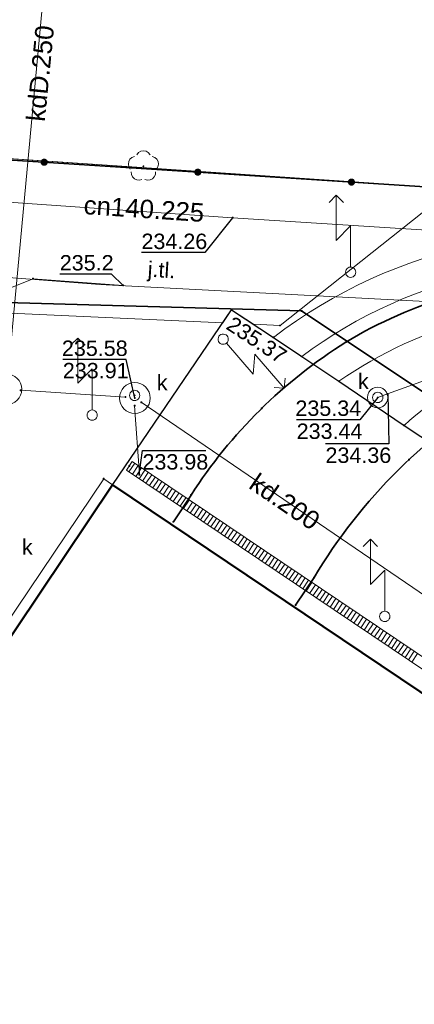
# Model space of a CAD drawing. Header units: metres. Extents: x 6603648 to 6604252, y 5739748 to 5740166.
# Tile 55 of 98: x 6603757 to 6603776, y 5740088 to 5740136. Entities that reach past the tile are written whole.
import ezdxf
from ezdxf.enums import TextEntityAlignment as Align

# ---------------------------------------------------------------- set-up
doc = ezdxf.new("R2010")
doc.units = ezdxf.units.M
doc.layers.get('0').update_dxf_attribs({"color": 252, "linetype": 'CONTINUOUS'})
for name, color, linetype, lineweight in [('GESBZO', 252, 'CONTINUOUS', 50), ('GESDZI', 252, 'CONTINUOUS', 18), ('GESUZY', 252, 'CONTINUOUS', 18), ('GSLKOG', 252, 'CONTINUOUS', 35), ('GSLKRW', 252, 'CONTINUOUS', 25), ('GSLTTR', 252, 'CONTINUOUS', 35), ('GSPPRB', 252, 'CONTINUOUS', 18), ('GSPRDL', 252, 'CONTINUOUS', 18), ('GSPWPS', 252, 'CONTINUOUS', 13), ('GSPWPS_O', 252, 'CONTINUOUS', 13), ('GSSKOA', 252, 'CONTINUOUS', 18), ('GSSKOA_O', 252, 'CONTINUOUS', 18), ('GSSKOD', 252, 'CONTINUOUS', 18), ('GULCNP', 252, 'CONTINUOUS', 18), ('GULCNP_O', 252, 'CONTINUOUS', 18), ('GULENN', 252, 'CONTINUOUS', 18), ('GULEOR', 252, 'CONTINUOUS', 35), ('GULKDK', 252, 'CONTINUOUS', 18), ('GULKDP', 252, 'CONTINUOUS', 18), ('GULKDP_O', 252, 'CONTINUOUS', 18), ('GULWOP', 252, 'CONTINUOUS', 18), ('GUPISL', 252, 'CONTINUOUS', 18), ('GUPKSD', 252, 'CONTINUOUS', 18), ('GUPKWZ', 252, 'CONTINUOUS', 18), ('GUPKWZ_O', 252, 'CONTINUOUS', 18), ('GUSIKP', 252, 'CONTINUOUS', 18)]:
    doc.layers.add(name, color=color, linetype=linetype, lineweight=lineweight)
for name, color, linetype in [('GUPCSH', 252, 'CONTINUOUS'), ('GUPCSH_O', 252, 'CONTINUOUS'), ('GUPESH', 252, 'CONTINUOUS'), ('GUPESH_O', 252, 'CONTINUOUS'), ('GUPKSH', 252, 'CONTINUOUS'), ('GUPKSH_O', 252, 'CONTINUOUS')]:
    doc.layers.add(name, color=color, linetype=linetype)
doc.styles.add('Arial', font='arial.ttf')

# ---------------------------------------------------------------- blocks, each defined once
blk = doc.blocks.new('GSPPRB0')
blk.add_lwpolyline([(-0.007955, 0.0225), (0.007955, 0.0225), (0.0225, 0.007955), (0.0225, -0.007955), (0.007955, -0.0225), (-0.007955, -0.0225), (-0.0225, -0.007955), (-0.0225, 0.007955)], close=True)
blk = doc.blocks.new('GUPESH1')
blk.add_hatch(color=256).paths.add_polyline_path([(0, 0.045), (-0.011647, 0.043467), (-0.0225, 0.038971), (-0.03182, 0.03182), (-0.038971, 0.0225), (-0.043467, 0.011647), (-0.045, 0), (-0.043467, -0.011647), (-0.038971, -0.0225), (-0.03182, -0.03182), (-0.0225, -0.038971), (-0.011647, -0.043467), (0, -0.045), (0.011647, -0.043467), (0.0225, -0.038971), (0.03182, -0.03182), (0.038971, -0.0225), (0.043467, -0.011647), (0.045, 0), (0.043467, 0.011647), (0.038971, 0.0225), (0.03182, 0.03182), (0.0225, 0.038971), (0.011647, 0.043467)])
blk = doc.blocks.new('GSPRDL1')
blk.add_hatch(color=256).paths.add_polyline_path([(-0.045, 0), (-0.042798, -0.013906), (-0.036406, -0.02645), (-0.02645, -0.036406), (-0.013906, -0.042798), (0, -0.045), (0.013906, -0.042798), (0.02645, -0.036406), (0.036406, -0.02645), (0.042798, -0.013906), (0.045, 0), (0.042798, 0.013906), (0.036406, 0.02645), (0.02645, 0.036406), (0.013906, 0.042798), (0, 0.045), (-0.013906, 0.042798), (-0.02645, 0.036406), (-0.036406, 0.02645), (-0.042798, 0.013906)])
for points in [[(-0.646351, 0.068773), (-0.677512, 0.194901), (-0.663766, 0.324092), (-0.606763, 0.440839), (-0.513345, 0.531129), (-0.394725, 0.584125), (-0.265141, 0.593465)], [(-0.134326, 0.635969), (-0.024001, 0.70458), (0.103115, 0.731429), (0.231763, 0.713292), (0.346501, 0.652348), (0.433559, 0.55591), (0.482485, 0.435555)], [(0.563333, 0.324277), (0.662679, 0.240553), (0.727494, 0.127956), (0.75, 0), (0.727494, -0.127956), (0.662679, -0.240553), (0.563333, -0.324277)], [(-0.265141, -0.593465), (-0.394725, -0.584125), (-0.513345, -0.531129), (-0.606763, -0.440839), (-0.663766, -0.324092), (-0.677512, -0.194901), (-0.646351, -0.068773)], [(0.482485, -0.435555), (0.433559, -0.55591), (0.346501, -0.652348), (0.231763, -0.713292), (0.103115, -0.731429), (-0.024001, -0.70458), (-0.134326, -0.635969)]]:
    blk.add_lwpolyline(points)
blk = doc.blocks.new('GUPCSH1')
blk.add_hatch(color=256).paths.add_polyline_path([(0, 0.045), (-0.011647, 0.043467), (-0.0225, 0.038971), (-0.03182, 0.03182), (-0.038971, 0.0225), (-0.043467, 0.011647), (-0.045, 0), (-0.043467, -0.011647), (-0.038971, -0.0225), (-0.03182, -0.03182), (-0.0225, -0.038971), (-0.011647, -0.043467), (0, -0.045), (0.011647, -0.043467), (0.0225, -0.038971), (0.03182, -0.03182), (0.038971, -0.0225), (0.043467, -0.011647), (0.045, 0), (0.043467, 0.011647), (0.038971, 0.0225), (0.03182, 0.03182), (0.0225, 0.038971), (0.011647, 0.043467)])
blk = doc.blocks.new('GUPKSH1')
blk.add_hatch(color=256).paths.add_polyline_path([(0, 0.045), (-0.011647, 0.043467), (-0.0225, 0.038971), (-0.03182, 0.03182), (-0.038971, 0.0225), (-0.043467, 0.011647), (-0.045, 0), (-0.043467, -0.011647), (-0.038971, -0.0225), (-0.03182, -0.03182), (-0.0225, -0.038971), (-0.011647, -0.043467), (0, -0.045), (0.011647, -0.043467), (0.0225, -0.038971), (0.03182, -0.03182), (0.038971, -0.0225), (0.043467, -0.011647), (0.045, 0), (0.043467, 0.011647), (0.038971, 0.0225), (0.03182, 0.03182), (0.0225, 0.038971), (0.011647, 0.043467)])
blk = doc.blocks.new('GUPKSD1_1')
blk.add_lwpolyline([(0.5, 0), (0.482963, -0.12941), (0.433013, -0.25), (0.353553, -0.353553), (0.25, -0.433013), (0.12941, -0.482963), (0, -0.5), (-0.12941, -0.482963), (-0.25, -0.433013), (-0.353553, -0.353553), (-0.433013, -0.25), (-0.482963, -0.12941), (-0.5, 0), (-0.482963, 0.12941), (-0.433013, 0.25), (-0.353553, 0.353553), (-0.25, 0.433013), (-0.12941, 0.482963), (0, 0.5), (0.12941, 0.482963), (0.25, 0.433013), (0.353553, 0.353553), (0.433013, 0.25), (0.482963, 0.12941)], close=True)
blk = doc.blocks.new('GUPKWZ1_1')
blk.add_lwpolyline([(0.25, 0), (0.241481, -0.064705), (0.216506, -0.125), (0.176777, -0.176777), (0.125, -0.216506), (0.064705, -0.241481), (0, -0.25), (-0.064705, -0.241481), (-0.125, -0.216506), (-0.176777, -0.176777), (-0.216506, -0.125), (-0.241481, -0.064705), (-0.25, 0), (-0.241481, 0.064705), (-0.216506, 0.125), (-0.176777, 0.176777), (-0.125, 0.216506), (-0.064705, 0.241481), (0, 0.25), (0.064705, 0.241481), (0.125, 0.216506), (0.176777, 0.176777), (0.216506, 0.125), (0.241481, 0.064705)], close=True)
blk = doc.blocks.new('GUPISL1_5')
for points in [[(3.396745, 1.05234), (3.75, 0.7), (3.396745, 0.34766)], [(0.25, 0), (2.25, 0), (1.55, 0.7), (3.75, 0.7)]]:
    blk.add_lwpolyline(points)
blk.add_lwpolyline([(0.25, 0), (0.241481, -0.064705), (0.216506, -0.125), (0.176777, -0.176777), (0.125, -0.216506), (0.064705, -0.241481), (0, -0.25), (-0.064705, -0.241481), (-0.125, -0.216506), (-0.176777, -0.176777), (-0.216506, -0.125), (-0.241481, -0.064705), (-0.25, 0), (-0.241481, 0.064705), (-0.216506, 0.125), (-0.176777, 0.176777), (-0.125, 0.216506), (-0.064705, 0.241481), (0, 0.25), (0.064705, 0.241481), (0.125, 0.216506), (0.176777, 0.176777), (0.216506, 0.125), (0.241481, 0.064705)], close=True)
blk = doc.blocks.new('GSPWPS1')
blk.add_hatch(color=256).paths.add_polyline_path([(0, 0.045), (-0.011647, 0.043467), (-0.0225, 0.038971), (-0.03182, 0.03182), (-0.038971, 0.0225), (-0.043467, 0.011647), (-0.045, 0), (-0.043467, -0.011647), (-0.038971, -0.0225), (-0.03182, -0.03182), (-0.0225, -0.038971), (-0.011647, -0.043467), (0, -0.045), (0.011647, -0.043467), (0.0225, -0.038971), (0.03182, -0.03182), (0.038971, -0.0225), (0.043467, -0.011647), (0.045, 0), (0.043467, 0.011647), (0.038971, 0.0225), (0.03182, 0.03182), (0.0225, 0.038971), (0.011647, 0.043467)])
blk = doc.blocks.new('GSLKOG2')
blk.add_hatch(color=256).paths.add_polyline_path([(0, 0.175), (-0.045293, 0.169037), (-0.0875, 0.151554), (-0.123744, 0.123744), (-0.151554, 0.0875), (-0.169037, 0.045293), (-0.175, 0), (-0.169037, -0.045293), (-0.151554, -0.0875), (-0.123744, -0.123744), (-0.0875, -0.151554), (-0.045293, -0.169037), (0, -0.175), (0.045293, -0.169037), (0.0875, -0.151554), (0.123744, -0.123744), (0.151554, -0.0875), (0.169037, -0.045293), (0.175, 0), (0.169037, 0.045293), (0.151554, 0.0875), (0.123744, 0.123744), (0.0875, 0.151554), (0.045293, 0.169037)])
blk = doc.blocks.new('GULKDK2')
blk.add_lwpolyline([(0, 0.25), (0, -0.25)])
blk = doc.blocks.new('GULKDK1')
blk.add_lwpolyline([(0, 0.25), (0, -0.25)])

msp = doc.modelspace()

# ---------------------------------------------------------------- linework, layer by layer
at = {"layer": 'GESBZO'}
msp.add_lwpolyline([(6603761.366, 5740113.074), (6603795.022, 5740090.472), (6603791.683, 5740085.493), (6603799.835, 5740079.991), (6603757.379, 5740016.708), (6603715.538, 5740044.785)], close=True, dxfattribs=at)
at = {"layer": 'GESDZI'}
msp.add_line((6603751.71, 5740129.25), (6603802.42, 5740125.83), dxfattribs=at)
msp.add_lwpolyline([(6603967.36, 5740144.898), (6603974.25, 5740114.35), (6603945.5, 5740116.26), (6603907.39, 5740118.81), (6603870.28, 5740121.29), (6603812.44, 5740125.15), (6603802.42, 5740125.83), (6603751.71, 5740129.25), (6603733.38, 5740130.47), (6603718.41, 5740131.44), (6603715.21, 5740131.65), (6603705.45, 5740125.02), (6603703.24, 5740124.01), (6603702.62, 5740123.39), (6603701.36, 5740122.17), (6603704.324, 5740160.549)], dxfattribs=at)
at = {"layer": 'GESUZY'}
for points in [[(6603967.36, 5740144.898), (6603974.25, 5740114.35), (6603945.5, 5740116.26), (6603907.39, 5740118.81), (6603870.28, 5740121.29), (6603812.44, 5740125.15), (6603802.42, 5740125.83), (6603751.71, 5740129.25), (6603752.5, 5740141.56), (6603703.109, 5740144.81), (6603704.324, 5740160.549)], [(6603701.42, 5739966.51), (6603692.92, 5740008.31), (6603701.36, 5740122.17), (6603702.62, 5740123.39), (6603703.24, 5740124.01), (6603705.45, 5740125.02), (6603715.21, 5740131.65), (6603718.41, 5740131.44), (6603733.38, 5740130.47), (6603751.71, 5740129.25), (6603802.42, 5740125.83), (6603812.44, 5740125.15), (6603870.28, 5740121.29), (6603907.39, 5740118.81), (6603945.5, 5740116.26), (6603974.25, 5740114.35), (6604018.05, 5740111.43), (6604045.72, 5740109.58), (6604090.22, 5740106.61)]]:
    msp.add_lwpolyline(points, dxfattribs=at)
at = {"layer": 'GSLKOG'}
msp.add_lwpolyline([(6603701.35, 5740122.08), (6603705.37, 5740125.01), (6603715.183, 5740131.882), (6603733.403, 5740130.394), (6603751.692, 5740129.17), (6603779.344, 5740127.384), (6603806.326, 5740125.575)], dxfattribs=at)
at = {"layer": 'GSLKRW'}
msp.add_lwpolyline([(6603761.37, 5740113.08), (6603767.16, 5740121.58), (6603769.2, 5740120.24), (6603770.58, 5740119.31), (6603772.39, 5740118.11), (6603775.56, 5740115.96), (6603778, 5740114.35), (6603781.85, 5740111.72), (6603784.24, 5740110.16), (6603788.19, 5740107.47), (6603790.63, 5740105.87), (6603794.75, 5740103.06), (6603797.19, 5740101.47), (6603801.4, 5740098.6), (6603803.01, 5740099.18), (6603804.27, 5740101.79), (6603804.53, 5740101.67)], dxfattribs=at)
at = {"layer": 'GSLTTR'}
for points in [[(6603764.33, 5740111.27), (6603765.19, 5740112.57, -0.111014), (6603772.73, 5740120.01, -0.128504), (6603783.46, 5740123.16, -0.065803), (6603800.5, 5740119.9), (6603810.75, 5740117.42), (6603820.55, 5740115.06), (6603832.58, 5740112.23, 0.050214), (6603845.63, 5740110), (6603857.62, 5740109.22)], [(6603770.28, 5740107.22), (6603771.18, 5740108.56, -0.127244), (6603780.55, 5740117.82, -0.128185), (6603791.59, 5740121.01), (6603800.5, 5740119.9)]]:
    msp.add_lwpolyline(points, format="xyb", dxfattribs=at)
at = {"layer": 'GSSKOA'}
msp.add_lwpolyline([(6603753.335, 5740129.14), (6603755.64, 5740121.45), (6603766.73, 5740120.95), (6603767.16, 5740121.58), (6603768.23, 5740120.88), (6603769.52, 5740120.82), (6603777.945, 5740127.481)], close=True, dxfattribs=at)
msp.add_lwpolyline([(6603817.44, 5740114.06, 0.211549), (6603790.63, 5740105.87), (6603788.19, 5740107.47, -0.140353), (6603806.89, 5740116.66, 0.217464), (6603784.24, 5740110.16), (6603781.85, 5740111.72, -0.133775), (6603796.53, 5740119.23, 0.224937), (6603778, 5740114.35), (6603775.56, 5740115.96, -0.118971), (6603786.25, 5740121.65, 0.180527), (6603772.39, 5740118.11), (6603770.58, 5740119.31, -0.226047), (6603789.58, 5740123.15), (6603811.38, 5740117.93)], format="xyb", dxfattribs=at)
for points in [[(6603772.39, 5740118.11, -0.180527), (6603786.25, 5740121.65, 0.118971), (6603775.56, 5740115.96)], [(6603803.8, 5740084.82), (6603803.16, 5740085.24), (6603799.742, 5740080.054), (6603791.683, 5740085.493), (6603795.022, 5740090.472), (6603761.366, 5740113.074), (6603767.16, 5740121.58), (6603769.2, 5740120.24), (6603770.58, 5740119.31), (6603772.39, 5740118.11), (6603775.56, 5740115.96), (6603778, 5740114.35), (6603781.85, 5740111.72), (6603784.24, 5740110.16), (6603788.19, 5740107.47), (6603790.63, 5740105.87), (6603794.75, 5740103.06), (6603797.19, 5740101.47), (6603801.4, 5740098.6), (6603803.01, 5740099.18), (6603804.27, 5740101.79), (6603804.53, 5740101.67, -0.037289)]]:
    msp.add_lwpolyline(points, format="xyb", close=True, dxfattribs=at)
at = {"layer": 'GSSKOD'}
msp.add_lwpolyline([(6603769.2, 5740120.24, -0.227586), (6603789.91, 5740124.56), (6603811.68, 5740119.36), (6603837.26, 5740113.29, 0.043343), (6603844.3, 5740112.23), (6603858.29, 5740111.26), (6603858.24, 5740109.81), (6603844.21, 5740110.76, -0.039266), (6603836.91, 5740111.86), (6603811.38, 5740117.93), (6603789.58, 5740123.15, 0.226047), (6603770.58, 5740119.31)], format="xyb", close=True, dxfattribs=at)
msp.add_lwpolyline([(6603715.538, 5740044.785), (6603761.366, 5740113.074), (6603760.932, 5740113.366), (6603723.23, 5740057.39), (6603714.64, 5740044.58), (6603715.18, 5740044.25)], close=True, dxfattribs=at)
at = {"layer": 'GULCNP'}
msp.add_lwpolyline([(6603710.517, 5740093.625), (6603711.524, 5740093.486), (6603716.344, 5740129.589), (6603749.32, 5740127.305), (6603767.214, 5740126.064), (6603777.687, 5740125.398), (6603792.698, 5740124.572), (6603803.308, 5740124.244), (6603813.871, 5740123.95), (6603823.96, 5740123.353)], dxfattribs=at)
at = {"layer": 'GULENN'}
for points in [[(6603741.95, 5740122.684), (6603751.012, 5740122.185), (6603754.548, 5740121.916), (6603757.495, 5740123.095), (6603761.882, 5740122.773)], [(6603717.86, 5740100.08), (6603724.13, 5740116.15), (6603729.2, 5740115.86), (6603738.6, 5740115.26), (6603743.89, 5740114.82), (6603746.73, 5740114.62), (6603749.06, 5740116.54), (6603753.61, 5740120.08), (6603756.18, 5740121.94), (6603770.57, 5740121.53), (6603785.78, 5740111.4), (6603803.77, 5740099.37), (6603816.62, 5740090.76)]]:
    msp.add_lwpolyline(points, dxfattribs=at)
at = {"layer": 'GULEOR'}
msp.add_lwpolyline([(6603816.62, 5740090.76), (6603803.77, 5740099.37), (6603785.78, 5740111.4), (6603770.57, 5740121.53), (6603756.18, 5740121.94)], dxfattribs=at)
at = {"layer": 'GULKDK'}
for points in [[(6603762.319, 5740114.198), (6603795.439, 5740091.958)], [(6603762.041, 5740113.782), (6603795.161, 5740091.542)]]:
    msp.add_lwpolyline(points, dxfattribs=at)
at = {"layer": 'GULKDP'}
for points in [[(6603756.278, 5740118.478), (6603758.399, 5740141.347)], [(6603785.37, 5740121.31), (6603784.9, 5740121.14), (6603774.75, 5740117.49), (6603774.28, 5740117.32)], [(6603756.89, 5740117.666), (6603761.995, 5740117.339)], [(6603762.44, 5740116.919), (6603762.669, 5740113.57)], [(6603762.761, 5740117.085), (6603780.494, 5740105.004)]]:
    msp.add_lwpolyline(points, dxfattribs=at)
at = {"layer": 'GULWOP'}
for points in [[(6603760.741, 5740122.81), (6603748.039, 5740123.786), (6603729.647, 5740125.197), (6603724.001, 5740125.645), (6603723.94, 5740125.65), (6603722.54, 5740125.69)], [(6603978.95, 5740109.49), (6603977.5, 5740109.7), (6603977.24, 5740109.7), (6603976.97, 5740109.64), (6603976.54, 5740109.7), (6603976.29, 5740109.7), (6603974.73, 5740109.89), (6603914.28, 5740113.485), (6603901.324, 5740114.257), (6603814.9, 5740119.98), (6603813.944, 5740120.047), (6603760.741, 5740122.81)]]:
    msp.add_lwpolyline(points, dxfattribs=at)
at = {"layer": 'GUPCSH_O', "flags": 128}
msp.add_lwpolyline([(6603767.205, 5740126.058), (6603765.852, 5740124.365), (6603762.772, 5740124.365)], dxfattribs=at)
at = {"layer": 'GUPESH_O', "flags": 128}
msp.add_lwpolyline([(6603761.882, 5740122.773), (6603761.313, 5740123.322), (6603758.793, 5740123.322)], dxfattribs=at)
at = {"layer": 'GUPKSH_O', "flags": 128}
for points in [[(6603762.452, 5740117.291), (6603762.022, 5740119.173), (6603758.942, 5740119.173)], [(6603774.764, 5740117.499), (6603774.815, 5740115.057), (6603771.735, 5740115.057)], [(6603774.28, 5740117.325), (6603773.411, 5740116.224), (6603770.331, 5740116.224)], [(6603762.668, 5740113.574), (6603762.82, 5740114.735), (6603765.9, 5740114.735)]]:
    msp.add_lwpolyline(points, dxfattribs=at)
at = {"layer": 'GUSIKP'}
for points in [[(6603756.189, 5740116.968, -1), (6603756.189, 5740118.468, -1)], [(6603762.452, 5740116.541, -1), (6603762.452, 5740118.041, -1)]]:
    msp.add_lwpolyline(points, format="xyb", close=True, dxfattribs=at)

# ---------------------------------------------------------------- block references
at = {"layer": 'GSLKOG', "rotation": 356.3045398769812}
for p in [(6603758.033, 5740128.761), (6603758.033, 5740128.761), (6603765.518, 5740128.277), (6603765.518, 5740128.277), (6603773.002, 5740127.794), (6603773.002, 5740127.794)]:
    msp.add_blockref('GSLKOG2', p, dxfattribs=at)
at = {"layer": 'GSPPRB', "rotation": 90}
for p in [(6603767.214, 5740126.064), (6603757.495, 5740123.095), (6603767.16, 5740121.58), (6603770.57, 5740121.53), (6603769.52, 5740120.82), (6603769.2, 5740120.24), (6603772.73, 5740120.01), (6603770.58, 5740119.31), (6603772.39, 5740118.11), (6603756.89, 5740117.666), (6603761.995, 5740117.339), (6603774.75, 5740117.49), (6603762.44, 5740116.919), (6603762.761, 5740117.085), (6603768.63, 5740116.79), (6603775.56, 5740115.96), (6603762.18, 5740113.99), (6603775.8, 5740114.29), (6603762.669, 5740113.57), (6603760.932, 5740113.366), (6603761.366, 5740113.074), (6603761.37, 5740113.08), (6603765.19, 5740112.57), (6603764.33, 5740111.27), (6603771.18, 5740108.56), (6603770.28, 5740107.22)]:
    msp.add_blockref('GSPPRB0', p, dxfattribs=at)
at = {"layer": 'GSPRDL', "rotation": 90}
msp.add_blockref('GSPRDL1', (6603762.866, 5740128.564), dxfattribs=at)
at = {"layer": 'GSPWPS', "rotation": 90}
msp.add_blockref('GSPWPS1', (6603767.16, 5740121.58), dxfattribs=at)
at = {"layer": 'GULKDK', "rotation": 326.1187348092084}
for name, p in [('GULKDK1', (6603762.18, 5740113.99)), ('GULKDK2', (6603762.302, 5740113.908)), ('GULKDK2', (6603762.302, 5740113.908)), ('GULKDK2', (6603762.468, 5740113.796)), ('GULKDK2', (6603762.468, 5740113.796)), ('GULKDK2', (6603762.634, 5740113.685)), ('GULKDK2', (6603762.634, 5740113.685)), ('GULKDK2', (6603762.8, 5740113.573)), ('GULKDK2', (6603762.8, 5740113.573)), ('GULKDK2', (6603762.966, 5740113.462)), ('GULKDK2', (6603762.966, 5740113.462)), ('GULKDK2', (6603763.132, 5740113.351)), ('GULKDK2', (6603763.132, 5740113.351)), ('GULKDK2', (6603763.298, 5740113.239)), ('GULKDK2', (6603763.298, 5740113.239)), ('GULKDK2', (6603763.464, 5740113.128)), ('GULKDK2', (6603763.464, 5740113.128)), ('GULKDK2', (6603763.63, 5740113.016)), ('GULKDK2', (6603763.63, 5740113.016)), ('GULKDK2', (6603763.796, 5740112.905)), ('GULKDK2', (6603763.796, 5740112.905)), ('GULKDK2', (6603763.963, 5740112.793)), ('GULKDK2', (6603763.963, 5740112.793)), ('GULKDK2', (6603764.129, 5740112.682)), ('GULKDK2', (6603764.129, 5740112.682)), ('GULKDK2', (6603764.295, 5740112.57)), ('GULKDK2', (6603764.295, 5740112.57)), ('GULKDK2', (6603764.461, 5740112.459)), ('GULKDK2', (6603764.461, 5740112.459)), ('GULKDK2', (6603764.627, 5740112.347)), ('GULKDK2', (6603764.627, 5740112.347)), ('GULKDK2', (6603764.793, 5740112.236)), ('GULKDK2', (6603764.793, 5740112.236)), ('GULKDK2', (6603764.959, 5740112.124)), ('GULKDK2', (6603764.959, 5740112.124)), ('GULKDK2', (6603765.125, 5740112.013)), ('GULKDK2', (6603765.125, 5740112.013)), ('GULKDK2', (6603765.291, 5740111.901)), ('GULKDK2', (6603765.291, 5740111.901)), ('GULKDK2', (6603765.457, 5740111.79)), ('GULKDK2', (6603765.457, 5740111.79)), ('GULKDK2', (6603765.623, 5740111.678)), ('GULKDK2', (6603765.623, 5740111.678)), ('GULKDK2', (6603765.789, 5740111.567)), ('GULKDK2', (6603765.789, 5740111.567)), ('GULKDK2', (6603765.955, 5740111.455)), ('GULKDK2', (6603765.955, 5740111.455)), ('GULKDK2', (6603766.121, 5740111.344)), ('GULKDK2', (6603766.121, 5740111.344)), ('GULKDK2', (6603766.287, 5740111.232)), ('GULKDK2', (6603766.287, 5740111.232)), ('GULKDK2', (6603766.453, 5740111.121)), ('GULKDK2', (6603766.453, 5740111.121)), ('GULKDK2', (6603766.619, 5740111.009)), ('GULKDK2', (6603766.619, 5740111.009)), ('GULKDK2', (6603766.785, 5740110.898)), ('GULKDK2', (6603766.785, 5740110.898)), ('GULKDK2', (6603766.951, 5740110.786)), ('GULKDK2', (6603766.951, 5740110.786)), ('GULKDK2', (6603767.117, 5740110.675)), ('GULKDK2', (6603767.117, 5740110.675)), ('GULKDK2', (6603767.283, 5740110.563)), ('GULKDK2', (6603767.283, 5740110.563)), ('GULKDK2', (6603767.449, 5740110.452)), ('GULKDK2', (6603767.449, 5740110.452)), ('GULKDK2', (6603767.615, 5740110.34)), ('GULKDK2', (6603767.615, 5740110.34)), ('GULKDK2', (6603767.781, 5740110.229)), ('GULKDK2', (6603767.781, 5740110.229)), ('GULKDK2', (6603767.947, 5740110.117)), ('GULKDK2', (6603767.947, 5740110.117)), ('GULKDK2', (6603768.114, 5740110.006)), ('GULKDK2', (6603768.114, 5740110.006)), ('GULKDK2', (6603768.28, 5740109.894)), ('GULKDK2', (6603768.28, 5740109.894)), ('GULKDK2', (6603768.446, 5740109.783)), ('GULKDK2', (6603768.446, 5740109.783)), ('GULKDK2', (6603768.612, 5740109.671)), ('GULKDK2', (6603768.612, 5740109.671)), ('GULKDK2', (6603768.778, 5740109.56)), ('GULKDK2', (6603768.778, 5740109.56)), ('GULKDK2', (6603768.944, 5740109.448)), ('GULKDK2', (6603768.944, 5740109.448)), ('GULKDK2', (6603769.11, 5740109.337)), ('GULKDK2', (6603769.11, 5740109.337)), ('GULKDK2', (6603769.276, 5740109.225)), ('GULKDK2', (6603769.276, 5740109.225)), ('GULKDK2', (6603769.442, 5740109.114)), ('GULKDK2', (6603769.442, 5740109.114)), ('GULKDK2', (6603769.608, 5740109.002)), ('GULKDK2', (6603769.608, 5740109.002)), ('GULKDK2', (6603769.774, 5740108.891)), ('GULKDK2', (6603769.774, 5740108.891)), ('GULKDK2', (6603769.94, 5740108.779)), ('GULKDK2', (6603769.94, 5740108.779)), ('GULKDK2', (6603770.106, 5740108.668)), ('GULKDK2', (6603770.106, 5740108.668)), ('GULKDK2', (6603770.272, 5740108.556)), ('GULKDK2', (6603770.272, 5740108.556)), ('GULKDK2', (6603770.438, 5740108.445)), ('GULKDK2', (6603770.438, 5740108.445)), ('GULKDK2', (6603770.604, 5740108.333)), ('GULKDK2', (6603770.604, 5740108.333)), ('GULKDK2', (6603770.77, 5740108.222)), ('GULKDK2', (6603770.77, 5740108.222)), ('GULKDK2', (6603770.936, 5740108.11)), ('GULKDK2', (6603770.936, 5740108.11)), ('GULKDK2', (6603771.102, 5740107.999)), ('GULKDK2', (6603771.102, 5740107.999)), ('GULKDK2', (6603771.268, 5740107.887)), ('GULKDK2', (6603771.268, 5740107.887)), ('GULKDK2', (6603771.434, 5740107.776)), ('GULKDK2', (6603771.434, 5740107.776)), ('GULKDK2', (6603771.6, 5740107.664)), ('GULKDK2', (6603771.6, 5740107.664)), ('GULKDK2', (6603771.766, 5740107.553)), ('GULKDK2', (6603771.766, 5740107.553)), ('GULKDK2', (6603771.932, 5740107.441)), ('GULKDK2', (6603771.932, 5740107.441)), ('GULKDK2', (6603772.098, 5740107.33)), ('GULKDK2', (6603772.098, 5740107.33)), ('GULKDK2', (6603772.264, 5740107.218)), ('GULKDK2', (6603772.264, 5740107.218)), ('GULKDK2', (6603772.431, 5740107.107)), ('GULKDK2', (6603772.431, 5740107.107)), ('GULKDK2', (6603772.597, 5740106.995)), ('GULKDK2', (6603772.597, 5740106.995)), ('GULKDK2', (6603772.763, 5740106.884)), ('GULKDK2', (6603772.763, 5740106.884)), ('GULKDK2', (6603772.929, 5740106.772)), ('GULKDK2', (6603772.929, 5740106.772)), ('GULKDK2', (6603773.095, 5740106.661)), ('GULKDK2', (6603773.095, 5740106.661)), ('GULKDK2', (6603773.261, 5740106.549)), ('GULKDK2', (6603773.261, 5740106.549)), ('GULKDK2', (6603773.427, 5740106.438)), ('GULKDK2', (6603773.427, 5740106.438)), ('GULKDK2', (6603773.593, 5740106.326)), ('GULKDK2', (6603773.593, 5740106.326)), ('GULKDK2', (6603773.759, 5740106.215)), ('GULKDK2', (6603773.759, 5740106.215)), ('GULKDK2', (6603773.925, 5740106.103)), ('GULKDK2', (6603773.925, 5740106.103)), ('GULKDK2', (6603774.091, 5740105.992)), ('GULKDK2', (6603774.091, 5740105.992)), ('GULKDK2', (6603774.257, 5740105.88)), ('GULKDK2', (6603774.257, 5740105.88)), ('GULKDK2', (6603774.423, 5740105.769)), ('GULKDK2', (6603774.423, 5740105.769)), ('GULKDK2', (6603774.589, 5740105.657)), ('GULKDK2', (6603774.589, 5740105.657)), ('GULKDK2', (6603774.755, 5740105.546)), ('GULKDK2', (6603774.755, 5740105.546)), ('GULKDK2', (6603774.921, 5740105.434)), ('GULKDK2', (6603774.921, 5740105.434)), ('GULKDK2', (6603775.087, 5740105.323)), ('GULKDK2', (6603775.087, 5740105.323)), ('GULKDK2', (6603775.253, 5740105.211)), ('GULKDK2', (6603775.253, 5740105.211)), ('GULKDK2', (6603775.419, 5740105.1)), ('GULKDK2', (6603775.419, 5740105.1)), ('GULKDK2', (6603775.585, 5740104.988)), ('GULKDK2', (6603775.585, 5740104.988)), ('GULKDK2', (6603775.751, 5740104.877)), ('GULKDK2', (6603775.751, 5740104.877)), ('GULKDK2', (6603775.917, 5740104.765)), ('GULKDK2', (6603775.917, 5740104.765)), ('GULKDK2', (6603776.083, 5740104.654)), ('GULKDK2', (6603776.083, 5740104.654))]:
    msp.add_blockref(name, p, dxfattribs=at)
at = {"layer": 'GUPCSH', "rotation": 90}
msp.add_blockref('GUPCSH1', (6603767.214, 5740126.064), dxfattribs=at)
at = {"layer": 'GUPESH', "rotation": 90}
for p in [(6603761.882, 5740122.773), (6603761.772, 5740112.799)]:
    msp.add_blockref('GUPESH1', p, dxfattribs=at)
at = {"layer": 'GUPISL'}
for p, rotation in [((6603772.96, 5740123.41), 90), ((6603766.753, 5740120.153), 310.6443151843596), ((6603760.37, 5740116.46), 90), ((6603774.62, 5740106.67), 90)]:
    msp.add_blockref('GUPISL1_5', p, dxfattribs=dict(at, rotation=rotation))
at = {"layer": 'GUPKSD', "rotation": 90}
msp.add_blockref('GUPKSD1_1', (6603774.28, 5740117.32), dxfattribs=at)
at = {"layer": 'GUPKSH', "rotation": 90}
for p in [(6603756.89, 5740117.666), (6603762.44, 5740117.42), (6603774.28, 5740117.32), (6603774.28, 5740117.32), (6603774.75, 5740117.49), (6603762.452, 5740117.291), (6603762.761, 5740117.085), (6603762.669, 5740113.57)]:
    msp.add_blockref('GUPKSH1', p, dxfattribs=at)
at = {"layer": 'GUPKWZ', "rotation": 90}
for p in [(6603762.44, 5740117.42), (6603774.28, 5740117.32)]:
    msp.add_blockref('GUPKWZ1_1', p, dxfattribs=at)

# ---------------------------------------------------------------- texts
at = {"layer": 'GSPWPS_O', "style": 'Arial'}
msp.add_text('235.37', height=0.75, rotation=326.6262, dxfattribs=at).set_placement((6603766.843, 5740120.687))
at = {"layer": 'GSSKOA_O', "style": 'Arial'}
msp.add_text('j.tl.', height=0.75, rotation=356.367, dxfattribs=at).set_placement((6603763.727, 5740123.154), align=Align.CENTER)
at = {"layer": 'GULCNP_O', "style": 'Arial'}
msp.add_text('cn140.225', height=0.9, rotation=356.2278, dxfattribs=at).set_placement((6603762.865, 5740126.047), align=Align.CENTER)
at = {"layer": 'GULKDP_O', "style": 'Arial'}
for s, rotation, p in [('kdD.250', 84.3689, (6603758.292, 5740133.039)), ('kd.200', 325.7345, (6603769.503, 5740111.879))]:
    msp.add_text(s, height=0.9, rotation=rotation, dxfattribs=at).set_placement(p, align=Align.CENTER)
at = {"layer": 'GUPCSH_O', "style": 'Arial'}
msp.add_text('234.26', height=0.75, rotation=360, dxfattribs=at).set_placement((6603762.772, 5740124.537))
at = {"layer": 'GUPESH_O', "style": 'Arial'}
msp.add_text('235.2', height=0.75, rotation=360, dxfattribs=at).set_placement((6603758.793, 5740123.495))
at = {"layer": 'GUPKSH_O', "style": 'Arial'}
for s, p in [('235.58', (6603758.897, 5740119.338)), ('233.91', (6603758.942, 5740118.25)), ('235.34', (6603770.27, 5740116.422)), ('233.44', (6603770.331, 5740115.302)), ('233.98', (6603762.82, 5740113.812)), ('234.36', (6603771.735, 5740114.134))]:
    msp.add_text(s, height=0.75, rotation=360, dxfattribs=at).set_placement(p)
at = {"layer": 'GUPKWZ_O', "style": 'Arial'}
for p in [(6603764.042, 5740117.67), (6603773.839, 5740117.734), (6603757.476, 5740109.672)]:
    msp.add_text('k', height=0.75, rotation=360, dxfattribs=at).set_placement(p, align=Align.RIGHT)

doc.saveas('drawing.dxf')
